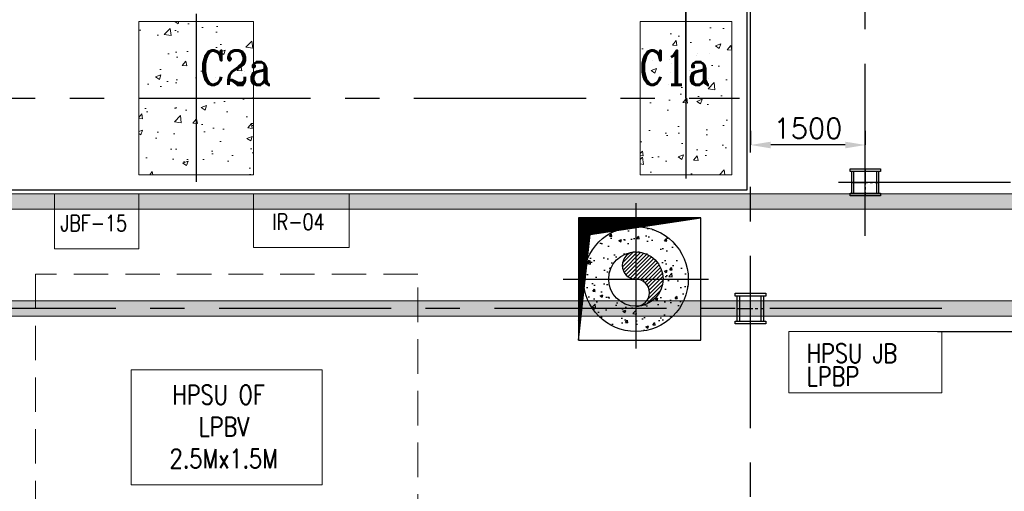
# Model space of a CAD drawing. Header units: inches. Extents: x 0 to 1544102, y -90707 to 23144100.
# Tile 28 of 181: x 117780 to 130653, y 113148 to 119310. Entities that reach past the tile are written whole.
import ezdxf

# ---------------------------------------------------------------- set-up
doc = ezdxf.new("R2010")
doc.units = ezdxf.units.IN
doc.header["$LTSCALE"] = 1800
doc.header["$MEASUREMENT"] = 0
for name, pattern in [('CENTER', [2, 1.25, -0.25, 0.25, -0.25]), ('CENTER2', [1.125, 0.75, -0.125, 0.125, -0.125]), ('HIDDEN', [0.375, 0.25, -0.125])]:
    doc.linetypes.add(name, pattern=pattern)
doc.layers.get('0').update_dxf_attribs({"color": 253})
for name, color, linetype in [('AUX COL', 1, 'Continuous'), ('CEN', 2, 'CENTER'), ('GRID', 251, 'CENTER'), ('INSULATION', 35, 'Continuous'), ('OPENING', 40, 'Continuous'), ('PIPE', 5, 'Continuous')]:
    doc.layers.add(name, color=color, linetype=linetype)
for name, color, linetype, lineweight in [('CONCRETE', 145, 'Continuous', 15), ('DIM', 4, 'Continuous', 18), ('EQUIP', 8, 'Continuous', 9), ('TEXT', 3, 'Continuous', 18)]:
    doc.layers.add(name, color=color, linetype=linetype, lineweight=lineweight)
doc.styles.add('ROMANC', font='ROMANC.SHX')
doc.styles.add('ROMANS', font='romans.shx')
doc.dimstyles.new('USER175', dxfattribs={"dimscale": 175, "dimtxt": 2, "dimasz": 1.75, "dimexe": 0, "dimexo": 0, "dimgap": 0.5, "dimtad": 1, "dimdec": 0, "dimzin": 0, "dimdsep": 46, "dimtxsty": 'ROMANS', "dimcen": 0, "dimclrd": 4, "dimclre": 4, "dimclrt": 4, "dimadec": 0, "dimazin": 0, "dimtfac": 0.09, "dimtdec": 0, "dimtix": 1, "dimtofl": 0, "dimtmove": 0, "dimatfit": 3, "dimfxl": 1, "dimtolj": 1, "dimtzin": 0, "dimarcsym": 0})

# ---------------------------------------------------------------- blocks, each defined once
blk = doc.blocks.new('*D171')
at = {"layer": 'Defpoints', "color": 0, "transparency": 16777216}
for p in [(129780, 115235), (133114, 111085), (133534, 111085)]:
    blk.add_point(p, dxfattribs=at)
at = {"layer": 'DIM', "color": 4, "lineweight": -2, "transparency": 16777216}
for p, q in [((129780, 115235), (133534, 115235)), ((133534, 114929), (133534, 111391)), ((133114, 111085), (133534, 111085))]:
    blk.add_line(p, q, dxfattribs=at)
at = {"layer": 'DIM', "color": 4, "transparency": 16777216}
for points in [[(133483, 114929), (133585, 114929), (133534, 115235)], [(133483, 111391), (133585, 111391), (133534, 111085)]]:
    blk.add_solid(points, dxfattribs=at)
at = {"layer": 'DIM', "color": 4, "transparency": 16777216, "insert": (133271, 113160), "char_height": 350, "attachment_point": 5, "rotation": 90, "style": 'ROMANS'}
blk.add_mtext('\\A1;4150', dxfattribs=at)
blk = doc.blocks.new('TG DECK COLUMNS & OUTLINE')
at = {"layer": 'CONCRETE'}
h = blk.add_hatch(dxfattribs=at)
h.set_pattern_fill('AR-CONC', color=256, scale=100, style=0)
h.set_pattern_definition([(50, (323738.94, 31311.77), (717.26, -62.752), [75, -825]), (355, (323738.94, 31311.8), (-138.751, 752.192), [60, -660]), (100.4514, (323798.7, 31306.54), (578.5094, 689.4395), [63.74, -701.142]), (46.1842, (323738.9, 31511.8), (1067.241, -165.519), [112.5, -1237.5]), (96.6356, (323827.9, 31498), (934.663, 974.118), [95.61, -1051.713]), (351.1842, (323738.9, 31511.8), (934.662, 974.119), [90, -990]), (21, (323838.94, 31461.77), (596.907, -402.619), [75, -825]), (326, (323838.94, 31461.8), (243.315, 725.15), [60, -660]), (71.4514, (323888.7, 31428.2), (840.2226, 322.5305), [63.74, -701.142]), (37.5, (323738.94, 31311.77), (12.1599, 332.89385), [0, -652, 0, -670, 0, -662.5]), (7.5, (323738.94, 31311.77), (263.0695, 394.4117), [0, -382, 0, -637, 0, -252.5]), (327.5, (323515.94, 31311.77), (533.8224, -22.5549), [0, -250, 0, -780, 0, -1035]), (317.5, (323415.94, 31311.77), (583.1862, 100.105), [0, -325, 0, -518, 0, -735])])
h.paths.add_polyline_path([(259933, 63865), (259183, 63865), (259183, 62865), (259933, 62865)])
h.paths.add_polyline_path([(260683, 63865), (259933, 63865), (259933, 62865), (260683, 62865)])
h.paths.add_polyline_path([(260683, 62865), (259933, 62865), (259933, 61865), (260683, 61865)])
h.paths.add_polyline_path([(259933, 62865), (259183, 62865), (259183, 61865), (259933, 61865)])
h.paths.add_polyline_path([(259907, 62925), (260714, 62925), (260714, 63600), (259907, 63600)], flags=9)
h = blk.add_hatch(dxfattribs=at)
h.set_pattern_fill('AR-CONC', color=256, scale=100, style=0)
h.set_pattern_definition([(50, (148052.1, 16428.9), (717.2602, -62.752), [75, -825]), (355, (148052.1, 16428.9), (-138.7513, 752.192), [60, -660]), (100.4514, (148111.9, 16423.7), (578.5094, 689.4395), [63.74, -701.142]), (46.1842, (148052.1, 16628.9), (1067.241, -165.519), [112.5, -1237.5]), (96.6356, (148141.1, 16615.1), (934.663, 974.118), [95.61, -1051.713]), (351.1842, (148052.1, 16628.9), (934.662, 974.119), [90, -990]), (21, (148152.1, 16578.9), (596.907, -402.619), [75, -825]), (326, (148152.1, 16578.9), (243.3153, 725.15), [60, -660]), (71.4514, (148201.9, 16545.4), (840.2226, 322.5305), [63.74, -701.142]), (37.5, (148052.13, 16428.92), (12.15986, 332.89385), [0, -652, 0, -670, 0, -662.5]), (7.5, (148052.13, 16428.92), (263.0695, 394.4117), [0, -382, 0, -637, 0, -252.5]), (327.5, (147829.13, 16428.92), (533.82244, -22.55487), [0, -250, 0, -780, 0, -1035]), (317.5, (147729.13, 16428.9), (583.1862, 100.105), [0, -325, 0, -518, 0, -735])])
h.paths.add_polyline_path([(266338, 63865), (265741, 63865), (265741, 62865), (266338, 62865)])
h.paths.add_polyline_path([(266941, 63865), (266338, 63865), (266338, 62865), (266941, 62865)])
h.paths.add_polyline_path([(266941, 62865), (266338, 62865), (266338, 61865), (266941, 61865)])
h.paths.add_polyline_path([(266338, 62865), (265741, 62865), (265741, 61865), (266338, 61865)])
h.paths.add_polyline_path([(265648, 62925), (266371, 62925), (266371, 63600), (265648, 63600)], flags=9)
blk.add_lwpolyline([(240983, 64265), (243583, 61665), (267138, 61665), (267138, 77665), (243583, 77665), (240983, 75065), (226783, 75065), (226783, 64265)], close=True)
blk.add_lwpolyline([(240983, 64265), (243583, 61665), (267138, 61665), (267138, 77665), (243583, 77665), (240983, 75065), (226783, 75065), (226783, 64265)], close=True)
at = {"layer": 'CEN'}
for p, q in [((266338, 62865), (266338, 75215)), ((266338, 64065), (266338, 61770)), ((259933, 63965), (259933, 61770)), ((255581, 62865), (267037, 62865))]:
    blk.add_line(p, q, dxfattribs=at)
at = {"layer": 'CONCRETE'}
for points in [[(259183, 61865), (260683, 61865), (260683, 63865), (259183, 63865)], [(265738, 61865), (266938, 61865), (266938, 63865), (265738, 63865)]]:
    blk.add_lwpolyline(points, close=True, dxfattribs=at)
at = {"layer": 'TEXT', "style": 'ROMANC', "width": 0.8}
for s, p in [('C2a', (259985, 63037)), ('C1a', (265727, 63037))]:
    blk.add_text(s, height=450, dxfattribs=at).set_placement(p)
blk = doc.blocks.new('*D172')
at = {"layer": 'Defpoints', "color": 0, "transparency": 16777216}
for p in [(127336, 117858), (128836, 117858), (127336, 117673)]:
    blk.add_point(p, dxfattribs=at)
at = {"layer": 'DIM', "color": 4, "lineweight": -2, "transparency": 16777216}
for p, q in [((127336, 117858), (127336, 117673)), ((128836, 117858), (128836, 117673)), ((128574, 117673), (127599, 117673))]:
    blk.add_line(p, q, dxfattribs=at)
at = {"layer": 'DIM', "color": 4, "transparency": 16777216}
for points in [[(127599, 117716), (127599, 117629), (127336, 117673)], [(128574, 117716), (128574, 117629), (128836, 117673)]]:
    blk.add_solid(points, dxfattribs=at)
at = {"layer": 'DIM', "color": 4, "transparency": 16777216, "insert": (128086, 117891), "char_height": 262.5, "attachment_point": 5, "style": 'ROMANS'}
blk.add_mtext('\\A1;1500', dxfattribs=at)
blk = doc.blocks.new('JUNCTION BOXES & IRs')
at = {"layer": 'EQUIP'}
for points in [[(7150, -8768), (8250, -8768), (8250, -8050), (7150, -8050)], [(16750, -10650), (18750, -10650), (18750, -9850), (16750, -9850)]]:
    blk.add_lwpolyline(points, close=True, dxfattribs=at)
at = {"layer": 'EQUIP', "ltscale": 0.2}
blk.add_lwpolyline([(9750, -8750), (11000, -8750), (11000, -8050), (9750, -8050)], close=True, dxfattribs=at)
at = {"layer": 'EQUIP', "style": 'ROMANS', "width": 0.8}
for s, height, p in [('JBF-15', 210, (7226, -8538, 300)), ('IR-04', 210, (9997, -8520, 300)), ('HPSU JB', 250, (16982, -10259, 300)), ('LPBP', 250, (16982, -10559, 300))]:
    blk.add_text(s, height=height, dxfattribs=at).set_placement(p)
blk = doc.blocks.new('AUX COLUMNS')
at = {"color": 2, "linetype": 'CENTER2', "ltscale": 0.15}
for p, q in [((-139038, 52190), (-139038, 51840)), ((-139213, 52015), (-138863, 52015)), ((-140538, 50165), (-140538, 50565)), ((-140713, 50365), (-140363, 50365))]:
    blk.add_line(p, q, dxfattribs=at)
at = {"layer": 'AUX COL'}
for p, q in [((-139213, 51872), (-139213, 52158)), ((-139188, 51872), (-139188, 52158)), ((-138888, 51872), (-138888, 52158)), ((-138863, 51872), (-138863, 52158)), ((-140713, 50201), (-140713, 50529)), ((-140677, 50201), (-140677, 50529)), ((-140399, 50201), (-140399, 50529)), ((-140363, 50201), (-140363, 50529))]:
    blk.add_line(p, q, dxfattribs=at)
for points in [[(-139238, 52190), (-138838, 52190), (-138838, 52158), (-139238, 52158)], [(-139238, 51872), (-138838, 51872), (-138838, 51840), (-139238, 51840)], [(-140738, 50565), (-140338, 50565), (-140338, 50529), (-140738, 50529)], [(-140738, 50201), (-140338, 50201), (-140338, 50165), (-140738, 50165)]]:
    blk.add_lwpolyline(points, close=True, dxfattribs=at)
at = {"layer": 'GRID'}
for p, q in [((-139038, 51315), (-139038, 66615)), ((-115538, 52015), (-139738, 52015)), ((-138038, 50365), (-163538, 50365))]:
    blk.add_line(p, q, dxfattribs=at)
blk = doc.blocks.new('DIAHATCH-1')
h = blk.add_hatch()
h.set_pattern_fill('ANSI31', color=9, scale=0.4, angle=180, style=0)
h.set_pattern_definition([(225, (-22774.755, -47888.751615), (0.03535533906, -0.03535533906), [])])
h.paths.add_polyline_path([(0, 0.5), (0, 0, -1), (0, -0.5, 0.414214), (0.5, 0, 0.414214)])
h.paths.add_polyline_path([(0, 0.5, 1), (0, 0)])
blk.add_circle((0, 0), 0.5)
for centre, start, end in [((0, 0.25), 90, 270), ((0, -0.25), 270, 90)]:
    blk.add_arc(centre, 0.25, start, end)

msp = doc.modelspace()

# ---------------------------------------------------------------- hatches: boundary and pattern name
at = {"layer": 'CONCRETE'}
h = msp.add_hatch(dxfattribs=at)
h.set_pattern_fill('AR-CONC', color=256, scale=75, style=0)
h.set_pattern_definition([(50, (7746.85, 71898.76), (537.9451, -47.0641), [56.25, -618.75]), (355, (7746.85, 71898.76), (-104.0635, 564.144), [45, -495]), (100.4514, (7791.7, 71894.84), (433.882, 517.0797), [47.8051, -525.8566]), (46.1842, (7746.85, 72048.76), (800.4308, -124.1393), [84.375, -928.125]), (96.6356, (7813.55, 72038.4), (700.997, 730.5884), [71.7077, -788.7847]), (351.1842, (7746.85, 72048.8), (700.9965, 730.589), [67.5, -742.5]), (21, (7821.85, 72011.26), (447.6803, -301.9642), [56.25, -618.75]), (326, (7821.85, 72011.26), (182.4865, 543.8625), [45, -495]), (71.4514, (7859.16, 71986.1), (630.167, 241.8979), [47.8051, -525.8566]), (37.5, (7746.85, 71898.76), (9.1199, 249.6704), [0, -489, 0, -502.5, 0, -496.875]), (7.5, (7746.85, 71898.76), (197.30215, 295.8088), [0, -286.5, 0, -477.75, 0, -189.375]), (327.5, (7579.6, 71898.76), (400.36683, -16.91615), [0, -187.5, 0, -585, 0, -776.25]), (317.5, (7504.6, 71898.76), (437.3896, 75.0787), [0, -243.75, 0, -388.5, 0, -551.25])])
h.paths.add_polyline_path([(102864.52, 117885.31), (102734.78, 117732.21), (103632.1, 116834.89), (137836.2, 116834.89), (137836.2, 115634.89), (102303.67, 115634.89), (101437.42, 116201.14), (101307.68, 116048.04), (102220.83, 115434.89), (138036.2, 115434.89), (138036.2, 117034.89), (103714.94, 117034.89)])
at = {"layer": 'INSULATION', "linetype": 'Continuous'}
h = msp.add_hatch(dxfattribs=at)
h.set_pattern_fill('AR-CONC', color=256, scale=50, style=0)
h.set_pattern_definition([(50, (-1202902.62, -291255.55), (358.63009, -31.37607), [37.5, -412.5]), (355, (-1202902.62, -291255.55), (-69.37567, 376.09607), [30, -330]), (100.4514, (-1202872.74, -291258.16), (289.25469, 344.71977), [31.870095, -350.57106]), (46.1842, (-1202902.62, -291155.55), (533.62052, -82.75951), [56.25, -618.75]), (96.6356, (-1202858.15, -291162.45), (467.33135, 487.05894), [47.80514, -525.8565]), (351.1842, (-1202902.6, -291155.55), (467.33097, 487.0593), [45, -495]), (21, (-1202852.62, -291180.55), (298.453526, -201.309445), [37.5, -412.5]), (326, (-1202852.62, -291180.55), (121.65767, 362.57502), [30, -330]), (71.4514, (-1202827.75, -291197.32), (420.11131, 161.26525), [31.870095, -350.57106]), (37.5, (-1202902.62, -291255.55), (6.079928, 166.446927), [0, -326, 0, -335, 0, -331.25]), (7.5, (-1202902.62, -291255.55), (131.534769, 197.205856), [0, -191, 0, -318.5, 0, -126.25]), (327.5, (-1203014.12, -291255.55), (266.911218, -11.277436), [0, -125, 0, -390, 0, -517.5]), (317.5, (-1203064.12, -291255.55), (291.593085, 50.05249), [0, -162.5, 0, -259, 0, -367.5])])
edge = h.paths.add_edge_path()
edge.add_arc((125836.19, 115920.89), 685.5, 0, 360)
edge = h.paths.add_edge_path(flags=17)
edge.add_arc((125836.19, 115920.89), 355.5, 0, 360)
at = {"layer": 'OPENING'}
h = msp.add_hatch(dxfattribs=at)
h.set_pattern_fill('ANSI31', color=8, scale=100, style=0)
h.set_pattern_definition([(45, (74386.19, 146170.889), (-8.8388348, 8.8388348), [])])
h.paths.add_polyline_path([(126686.19, 116720.89), (125086.19, 116720.89), (125296.63, 116510.45)])
h.paths.add_polyline_path([(125236.95, 116501.41), (125296.63, 116510.45), (125086.19, 116720.89), (125086.19, 115120.89)])

# ---------------------------------------------------------------- linework, layer by layer
at = {"layer": 'CEN'}
for p, q in [((125836.19, 116914.25), (125836.19, 115014.25)), ((124886.19, 115920.89), (126786.19, 115920.89))]:
    msp.add_line(p, q, dxfattribs=at)
at = {"layer": 'CONCRETE'}
msp.add_lwpolyline([(102864.52, 117885.31), (102734.78, 117732.21), (103632.1, 116834.89), (137836.2, 116834.89), (137836.2, 115634.89), (102303.67, 115634.89), (101437.42, 116201.14), (101307.68, 116048.04), (102220.83, 115434.89), (138036.2, 115434.89), (138036.2, 117034.89), (103714.94, 117034.89), (102864.52, 117885.31)], dxfattribs=at)
at = {"layer": 'EQUIP', "linetype": 'HIDDEN'}
msp.add_lwpolyline([(117986.2, 111984.89), (122986.2, 111984.89), (122986.2, 115984.89), (117986.2, 115984.89)], close=True, dxfattribs=at)
at = {"layer": 'EQUIP'}
msp.add_lwpolyline([(119236.2, 113234.89), (121736.2, 113234.89), (121736.2, 114734.89), (119236.2, 114734.89)], close=True, dxfattribs=at)
at = {"layer": 'GRID'}
msp.add_line((127336.2, 103174.13), (127336.2, 157584.89), dxfattribs=at)
at = {"layer": 'INSULATION', "linetype": 'Continuous'}
msp.add_circle((125836.19, 115920.89), 685.5, dxfattribs=at)
at = {"layer": 'OPENING'}
for p, q in [((125236.95, 116501.41), (126686.19, 116720.89)), ((125086.19, 115120.89), (125236.95, 116501.41))]:
    msp.add_line(p, q, dxfattribs=at)
msp.add_lwpolyline([(125086.19, 115120.89), (126686.19, 115120.89), (126686.19, 116720.89), (125086.19, 116720.89)], close=True, dxfattribs=at)

# ---------------------------------------------------------------- block references
for name, p in [('JUNCTION BOXES & IRs', (111086.2, 125084.89)), ('AUX COLUMNS', (267874.01, 65169.86)), ('TG DECK COLUMNS & OUTLINE', (-139846.88, 55420.08))]:
    msp.add_blockref(name, p)
at = {"layer": 'PIPE', "xscale": 711, "yscale": 711, "zscale": 711}
msp.add_blockref('DIAHATCH-1', (125836.19, 115920.89), dxfattribs=at)

# ---------------------------------------------------------------- texts
at = {"layer": 'TEXT', "color": 3, "insert": (120448.1, 113992.64), "char_height": 250, "width": 1880.9524, "attachment_point": 5, "style": 'ROMANS'}
msp.add_mtext('{\\W0.8;HPSU OF  LPBV 2.5Mx1.5M}', dxfattribs=at)

# ---------------------------------------------------------------- dimensions: what is measured, and where the dimension line sits
at = {"layer": 'DIM'}
dim = msp.add_linear_dim(base=(127336.2, 117672.52), p1=(128836.2, 117858.36), p2=(127336.2, 117858.36), dimstyle='USER175', override={"dimtxt": 1.5, "dimasz": 1.5}, dxfattribs=at)
dim.commit()
dim.dimension.update_dxf_attribs({"geometry": '*D172', "text_midpoint": (128086.2, 117891.27)})
dim = msp.add_linear_dim(base=(133533.83, 111084.89), p1=(129779.66, 115234.89), p2=(133114.22, 111084.89), angle=90, dimstyle='USER175', dxfattribs=at)
dim.commit()
dim.dimension.update_dxf_attribs({"geometry": '*D171', "text_midpoint": (133271.33, 113159.89)})

doc.saveas('drawing.dxf')
